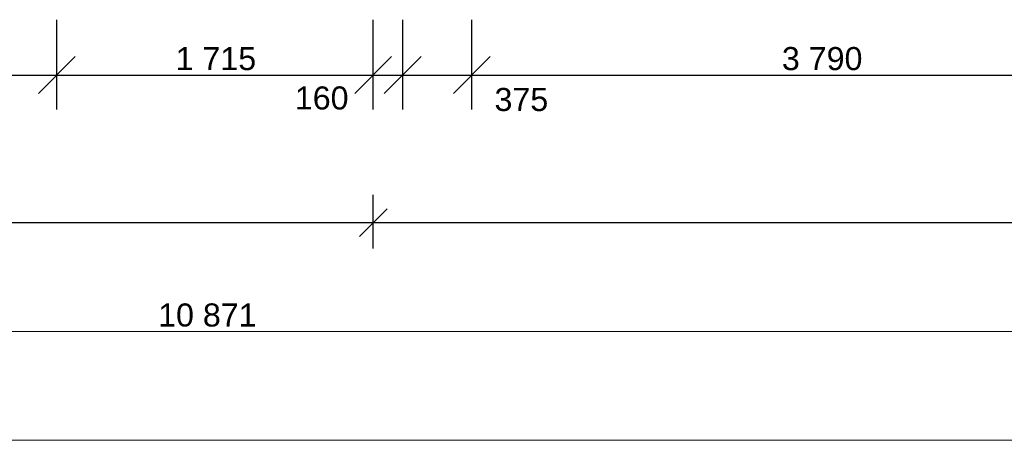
# Model space of a CAD drawing. Header units: millimetres. Extents: x -28761 to 4793, y -4271 to 20239.
# Tile 2 of 256: x -22559 to -17219, y -4131 to -1850. Entities that reach past the tile are written whole.
import ezdxf

# ---------------------------------------------------------------- set-up
doc = ezdxf.new("R2010")
doc.units = ezdxf.units.MM
doc.header["$MEASUREMENT"] = 0
doc.layers.add('5._POHLED ZÁPADNÍ_1_Kóty - SP', color=7, linetype='Continuous')
doc.layers.add('5._POHLED ZÁPADNÍ_1_Nové_Kóty - SP', color=7, linetype='Continuous')
doc.styles.add('GENEROVANÝ_STYL_2', font='txt')

msp = doc.modelspace()

# ---------------------------------------------------------------- linework, layer by layer
at = {"layer": '5._POHLED ZÁPADNÍ_1_Kóty - SP', "color": 154, "linetype": 'Continuous', "lineweight": 13}
for p, q in [((-26887.2, -3540.5), (-16016.5, -3540.5)), ((-26887.2, -4130.6), (-321.7, -4130.6))]:
    msp.add_line(p, q, dxfattribs=at)
at = {"layer": '5._POHLED ZÁPADNÍ_1_Nové_Kóty - SP', "color": 1, "linetype": 'Continuous', "lineweight": 25}
for p, q in [((-22357, -2337.9), (-22357, -1850.4)), ((-20641.6, -2337.9), (-20641.6, -1850.4)), ((-20481.5, -2337.9), (-20481.5, -1850.4)), ((-20106.5, -2337.9), (-20106.5, -1850.4)), ((-22257, -2050.4), (-22457, -2250.4)), ((-20541.6, -2050.4), (-20741.6, -2250.4)), ((-20381.5, -2050.4), (-20581.5, -2250.4)), ((-20006.5, -2050.4), (-20206.5, -2250.4)), ((-26077.2, -2150.4), (-22357, -2150.4)), ((-22357, -2150.4), (-20641.6, -2150.4)), ((-20641.6, -2150.4), (-20481.5, -2150.4)), ((-20481.5, -2150.4), (-20106.5, -2150.4)), ((-20106.5, -2150.4), (-16316.5, -2150.4)), ((-20641.6, -3091), (-20641.6, -2800.4)), ((-20566.6, -2875.4), (-20716.6, -3025.4)), ((-26887.2, -2950.4), (-20641.6, -2950.4)), ((-20641.6, -2950.4), (-161.7, -2950.4))]:
    msp.add_line(p, q, dxfattribs=at)

# ---------------------------------------------------------------- texts
at = {"layer": '5._POHLED ZÁPADNÍ_1_Kóty - SP', "color": 1, "linetype": 'Continuous', "lineweight": 25, "char_height": 125, "attachment_point": 7, "style": 'GENEROVANÝ_STYL_2'}
for s, insert, width in [('\\A1;{\\pql;\\fArial|b0|i0|c0|p38;1\xa0715}', (-21713, -2125.4), 427.429), ('\\A1;{\\pql;\\fArial|b0|i0|c0|p38;3\xa0790}', (-18425.2, -2125.4), 427.429), ('\\A1;{\\pql;\\fArial|b0|i0|c0|p38;160}', (-21066.5, -2338.9), 284.572), ('\\A1;{\\pql;\\fArial|b0|i0|c0|p38;375}', (-19983.6, -2347.2), 284.572)]:
    msp.add_mtext(s, dxfattribs=dict(at, insert=insert, width=width))
at = {"layer": '5._POHLED ZÁPADNÍ_1_Kóty - SP', "color": 154, "linetype": 'Continuous', "lineweight": 13, "insert": (-21807.8, -3515.5), "char_height": 125, "width": 522.286, "attachment_point": 7, "style": 'GENEROVANÝ_STYL_2'}
msp.add_mtext('\\A1;{\\pql;\\fArial|b0|i0|c0|p38;10\xa0871}', dxfattribs=at)

doc.saveas('drawing.dxf')
